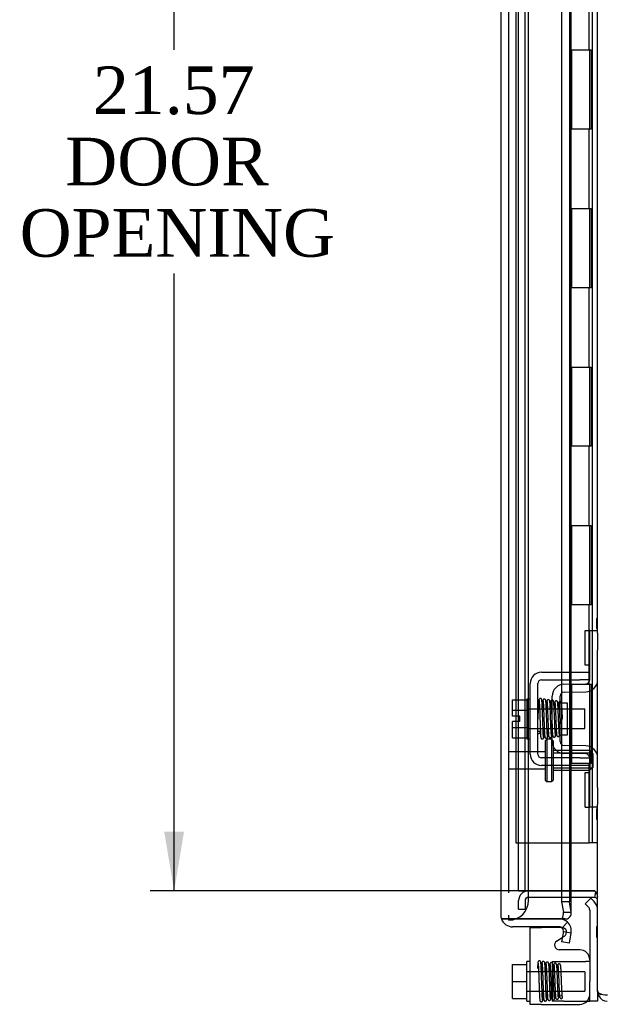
# Model space of a CAD drawing. Header units: inches. Extents: x 1 to 150, y -1 to 99.
# Tile 19 of 29: x 72.17 to 79.59, y 31.6 to 44.02. Entities that reach past the tile are written whole.
import ezdxf
from ezdxf.enums import TextEntityAlignment as Align
from ezdxf.lldxf.tags import DXFTag

# ---------------------------------------------------------------- set-up
doc = ezdxf.new("R2010")
doc.units = ezdxf.units.IN
doc.header["$MEASUREMENT"] = 0
for name, color, linetype in [('COM42667', 7, 'Continuous'), ('COM42781', 7, 'Continuous'), ('COM48541', 7, 'Continuous'), ('COM48553', 7, 'Continuous'), ('COM55713B', 7, 'Continuous'), ('COM55713C', 7, 'Continuous'), ('COM70220', 7, 'Continuous'), ('Default', 7, 'Continuous'), ('SCC19011', 7, 'Continuous'), ('SPR20265', 7, 'Continuous'), ('STD26082', 7, 'Continuous'), ('WAF25035', 7, 'Continuous')]:
    doc.layers.add(name, color=color, linetype=linetype)
doc.styles.add('SEACAD_Times_New_Roman', font='times.ttf')
tags = doc.linetypes.add('HIDDEN2', pattern=[0.1875, 0.125, -0.0625]).pattern_tags.tags
tags[6:7] = [DXFTag(74, 4), DXFTag(75, 0), DXFTag(340, '0'), DXFTag(46, 0.0), DXFTag(50, 0.0), DXFTag(44, 0.0), DXFTag(45, 0.0)]
tags[4:5] = [DXFTag(74, 4), DXFTag(75, 0), DXFTag(340, '0'), DXFTag(46, 0.0), DXFTag(50, 0.0), DXFTag(44, 0.0), DXFTag(45, 0.0)]
doc.dimstyles.new('HAMMOND_(STH_-_120x80)', dxfattribs={"dimtxt": 0.6, "dimasz": 0.75, "dimexe": 0.3, "dimexo": 0.3, "dimgap": 0.15, "dimtad": 0, "dimtih": 1, "dimtoh": 1, "dimzin": 0, "dimdsep": 46, "dimtxsty": 'SEACAD_Times_New_Roman', "dimblk1": '_SE_FILLED', "dimblk2": '_SE_FILLED', "dimsah": 1, "dimcen": 0.3, "dimadec": 0, "dimazin": 0, "dimtfac": 0.8, "dimtofl": 0, "dimtmove": 1, "dimatfit": 3, "dimfxl": 1, "dimtolj": 1, "dimtzin": 0, "dimarcsym": 0})

# ---------------------------------------------------------------- blocks, each defined once
blk = doc.blocks.new('SE3')
at = {"layer": 'COM42667', "color": 7, "linetype": 'Continuous'}
for p, q in [((78.759, 35.789), (79.241, 35.789)), ((79.241, 35.789), (79.366, 35.789)), ((78.616, 34.755), (78.616, 35.646)), ((78.711, 34.755), (78.711, 35.646)), ((78.759, 35.694), (79.241, 35.694)), ((79.366, 35.694), (79.241, 35.694)), ((79.241, 34.707), (78.759, 34.707)), ((79.241, 34.707), (79.366, 34.707)), ((79.241, 34.612), (78.759, 34.612)), ((79.366, 34.612), (79.241, 34.612)), ((78.616, 31.599), (78.616, 32.569)), ((78.616, 32.569), (78.759, 32.569)), ((79.009, 32.569), (78.759, 32.569)), ((78.949, 32.396), (79.02, 32.442)), ((79.241, 32.286), (78.982, 32.286)), ((78.759, 31.599), (78.616, 31.599)), ((78.759, 31.599), (79.241, 31.599))]:
    blk.add_line(p, q, dxfattribs=at)
at = {"layer": 'COM42667', "color": 7, "linetype": 'HIDDEN2'}
for p, q in [((79.014, 32.569), (79.009, 32.569)), ((79.02, 32.442), (79.047, 32.459))]:
    blk.add_line(p, q, dxfattribs=at)
at = {"layer": 'COM42667', "color": 7, "linetype": 'Continuous'}
for centre, radius, start, end in [((78.759, 35.646), 0.143, 90, 180), ((78.759, 35.646), 0.048, 90, 180), ((78.759, 34.755), 0.143, 180, 270), ((78.759, 34.755), 0.048, 180, 270), ((78.982, 32.346), 0.06, 122.8455, 270), ((79.241, 32.161), 0.125, 0, 90), ((79.241, 31.724), 0.125, 270, 0)]:
    blk.add_arc(centre, radius, start, end, dxfattribs=at)
at = {"layer": 'COM42667', "color": 7, "linetype": 'HIDDEN2'}
blk.add_arc((79.014, 32.509), 0.06, 302.8455, 90, dxfattribs=at)
at = {"layer": 'COM42781', "color": 7, "linetype": 'Continuous'}
for p, q in [((79.308, 35.879), (79.308, 36.316)), ((79.308, 36.316), (79.351, 36.316)), ((79.366, 36.316), (79.351, 36.316)), ((79.366, 36.316), (79.466, 36.316)), ((79.366, 36.066), (79.366, 36.316)), ((79.466, 36.281), (79.466, 36.066)), ((79.366, 35.693), (79.366, 36.066)), ((79.466, 35.693), (79.466, 36.066)), ((79.351, 35.879), (79.308, 35.879)), ((79.351, 35.879), (79.366, 35.879)), ((79.041, 35.638), (79.317, 35.643)), ((79.043, 35.538), (79.319, 35.543)), ((78.894, 34.913), (78.894, 35.488)), ((78.994, 34.913), (78.994, 35.488)), ((79.084, 35.4), (79.012, 35.4)), ((79.084, 35), (79.084, 35.4)), ((78.994, 35), (79.084, 35)), ((79.319, 34.858), (79.043, 34.863)), ((79.317, 34.758), (79.041, 34.763)), ((79.366, 34.335), (79.366, 34.708)), ((79.466, 34.335), (79.466, 34.708)), ((79.308, 34.085), (79.308, 34.522)), ((79.308, 34.522), (79.351, 34.522)), ((79.366, 34.522), (79.351, 34.522)), ((79.366, 34.085), (79.366, 34.335)), ((79.466, 34.335), (79.466, 34.12)), ((79.308, 34.085), (79.351, 34.085)), ((79.351, 34.085), (79.366, 34.085)), ((79.466, 34.085), (79.366, 34.085)), ((79.379, 32.938), (79.308, 32.868)), ((79.379, 32.938), (79.422, 32.895)), ((79.308, 32.868), (79.351, 32.824)), ((79.366, 32.789), (79.366, 31.888)), ((79.366, 31.638), (79.366, 31.888)), ((79.466, 31.76), (79.466, 31.638)), ((79.332, 31.638), (79.366, 31.638)), ((79.466, 31.638), (79.366, 31.638))]:
    blk.add_line(p, q, dxfattribs=at)
at = {"layer": 'COM42781', "color": 7, "linetype": 'HIDDEN2'}
for p, q in [((79.012, 35.4), (78.994, 35.4)), ((78.894, 32.138), (79.041, 32.138)), ((78.894, 32.138), (78.894, 31.638)), ((79.041, 32.138), (79.317, 32.138)), ((79.352, 32.138), (79.317, 32.138)), ((79.041, 31.638), (78.894, 31.638)), ((79.041, 31.638), (79.317, 31.638)), ((79.317, 31.638), (79.332, 31.638))]:
    blk.add_line(p, q, dxfattribs=at)
at = {"layer": 'COM42781', "color": 7, "linetype": 'Continuous'}
for centre, radius, start, end in [((79.316, 35.693), 0.05, 271, 0), ((79.316, 35.693), 0.15, 271, 0), ((79.044, 35.488), 0.15, 91, 180), ((79.044, 35.488), 0.05, 91, 180), ((79.044, 34.913), 0.15, 180, 269), ((79.044, 34.913), 0.05, 180, 269), ((79.316, 34.708), 0.15, 0, 89), ((79.316, 34.708), 0.05, 0, 89), ((79.316, 32.789), 0.05, 0, 45), ((79.316, 32.789), 0.15, 0, 45)]:
    blk.add_arc(centre, radius, start, end, dxfattribs=at)
at = {"layer": 'COM42781', "color": 7, "linetype": 'HIDDEN2'}
blk.add_open_spline([(79.366, 32.147), (79.366, 32.146), (79.366, 32.145), (79.366, 32.144), (79.365, 32.143), (79.364, 32.141), (79.362, 32.14), (79.36, 32.14), (79.358, 32.139), (79.355, 32.139), (79.353, 32.139), (79.352, 32.138)], degree=3, knots=[0, 0, 0, 0, 0.103129, 0.2053, 0.306604, 0.407138, 0.507003, 0.631034, 0.754397, 0.877311, 1, 1, 1, 1], dxfattribs=at)
at = {"layer": 'COM48541', "color": 7, "linetype": 'HIDDEN2'}
for p, q in [((78.469, 33.03), (78.469, 54.247)), ((78.55, 33.03), (78.55, 54.247)), ((78.469, 33.03), (78.55, 33.03)), ((78.55, 33.03), (78.591, 33.03)), ((78.591, 33.03), (79.134, 33.03)), ((79.134, 33.029), (78.591, 33.029)), ((79.134, 32.948), (78.591, 32.948)), ((78.469, 32.799), (78.469, 32.907)), ((78.469, 32.799), (78.55, 32.799)), ((78.55, 32.907), (78.55, 32.799))]:
    blk.add_line(p, q, dxfattribs=at)
at = {"layer": 'COM48541', "color": 7, "linetype": 'Continuous'}
for p, q in [((79.466, 36.281), (79.466, 50.996)), ((79.451, 36.468), (79.466, 36.468)), ((79.451, 36.468), (79.451, 36.405)), ((79.451, 36.405), (79.466, 36.405)), ((79.451, 36.405), (79.451, 36.4)), ((79.451, 36.4), (79.466, 36.4)), ((79.451, 36.4), (79.451, 36.338)), ((79.451, 36.338), (79.466, 36.338)), ((79.466, 34.708), (79.466, 35.693)), ((79.451, 34.064), (79.466, 34.064)), ((79.451, 34.064), (79.451, 34.001)), ((79.466, 31.776), (79.466, 34.12)), ((79.451, 34.001), (79.466, 34.001)), ((79.451, 34.001), (79.451, 33.996)), ((79.451, 33.996), (79.466, 33.996)), ((79.451, 33.996), (79.451, 33.934)), ((79.451, 33.934), (79.466, 33.934)), ((79.134, 33.03), (79.425, 33.03)), ((79.425, 33.029), (79.134, 33.029)), ((79.425, 32.948), (79.134, 32.948)), ((79.425, 33.03), (79.431, 33.03)), ((79.431, 33.03), (79.432, 33.028)), ((79.431, 32.948), (79.442, 33.019)), ((79.432, 32.948), (79.431, 32.948)), ((79.432, 32.948), (79.444, 33.016)), ((79.464, 32.921), (79.466, 32.922)), ((79.451, 32.579), (79.466, 32.579)), ((79.451, 32.579), (79.451, 32.516)), ((79.451, 32.516), (79.466, 32.516)), ((79.451, 32.516), (79.451, 32.511)), ((79.451, 32.511), (79.466, 32.511)), ((79.451, 32.511), (79.451, 32.448)), ((79.451, 32.448), (79.466, 32.448)), ((79.477, 31.743), (79.466, 31.776)), ((79.466, 31.76), (79.466, 31.776)), ((79.466, 31.76), (79.477, 31.709)), ((79.517, 31.728), (79.477, 31.709))]:
    blk.add_line(p, q, dxfattribs=at)
at = {"layer": 'COM48541', "color": 7, "linetype": 'HIDDEN2'}
for radius in [0.122, 0.041]:
    blk.add_arc((78.591, 32.907), radius, 90, 180, dxfattribs=at)
at = {"layer": 'COM48541', "color": 7, "linetype": 'Continuous'}
for centre, radius, start, end in [((79.425, 32.907), 0.122, 86.9864, 90), ((79.425, 32.907), 0.041, 81.4775, 90), ((79.425, 32.907), 0.041, 19.6801, 80.0851), ((79.576, 31.931), 0.212, 242.3784, 273.3921), ((79.588, 31.76), 0.122, 204.8658, 270)]:
    blk.add_arc(centre, radius, start, end, dxfattribs=at)
blk.add_open_spline([(79.432, 33.028), (79.433, 33.027), (79.434, 33.027), (79.436, 33.025), (79.437, 33.024), (79.439, 33.022), (79.441, 33.02), (79.444, 33.016), (79.447, 33.011), (79.451, 33.003), (79.453, 32.996), (79.456, 32.987), (79.458, 32.98), (79.46, 32.97), (79.462, 32.962), (79.463, 32.955), (79.463, 32.951), (79.464, 32.949)], degree=3, knots=[0, 0, 0, 0, 0.023512, 0.047857, 0.073042, 0.099105, 0.126017, 0.153701, 0.270673, 0.332251, 0.459681, 0.525063, 0.658209, 0.72573, 0.862163, 0.930937, 1, 1, 1, 1], dxfattribs=at)
at = {"layer": 'COM48553', "color": 7, "linetype": 'Continuous'}
for p, q in [((78.244, 47.935), (78.244, 32.726)), ((79.109, 47.576), (79.109, 35.789)), ((79.134, 35.789), (79.134, 47.576)), ((79.011, 47.076), (79.011, 35.789)), ((79.011, 35.694), (79.011, 35.634)), ((79.109, 35.694), (79.109, 35.639)), ((79.134, 35.64), (79.134, 35.694)), ((79.011, 35.525), (79.011, 35.404)), ((79.109, 35.539), (79.109, 35.322)), ((79.134, 35.322), (79.134, 35.54)), ((79.011, 35.404), (79.011, 35.4)), ((79.109, 35.078), (79.109, 34.862)), ((79.134, 34.861), (79.134, 35.078)), ((79.011, 35), (79.011, 34.876)), ((79.011, 34.767), (79.011, 34.707)), ((79.109, 34.762), (79.109, 34.707)), ((79.134, 34.707), (79.134, 34.761)), ((79.011, 34.612), (79.011, 32.894)), ((79.109, 34.612), (79.109, 32.894)), ((79.134, 32.747), (79.134, 34.612)), ((79.011, 32.894), (79.034, 32.762)), ((79.109, 32.894), (79.011, 32.894)), ((79.132, 32.762), (79.109, 32.894)), ((78.394, 32.676), (78.253, 32.676)), ((78.253, 32.676), (78.394, 32.676)), ((78.394, 32.676), (78.984, 32.676)), ((78.984, 32.676), (78.394, 32.676)), ((79.051, 32.676), (78.43, 32.676)), ((78.984, 32.676), (79.018, 32.676)), ((79.018, 32.676), (79.086, 32.676)), ((79.034, 32.762), (79.132, 32.762)), ((79.051, 32.676), (79.051, 32.676)), ((78.984, 32.576), (78.394, 32.576)), ((79.018, 32.563), (79.086, 32.636)), ((79.034, 32.517), (79.011, 32.387)), ((79.034, 32.517), (79.132, 32.5)), ((79.109, 32.37), (79.132, 32.5)), ((79.109, 32.37), (79.011, 32.387))]:
    blk.add_line(p, q, dxfattribs=at)
at = {"layer": 'COM48553', "color": 7, "linetype": 'HIDDEN2'}
for p, q in [((79.011, 35.789), (79.011, 35.694)), ((79.109, 35.789), (79.109, 35.694)), ((79.134, 35.694), (79.134, 35.789)), ((79.011, 35.634), (79.011, 35.525)), ((79.109, 35.639), (79.109, 35.539)), ((79.134, 35.54), (79.134, 35.64)), ((79.011, 35.404), (79.011, 35.404)), ((79.011, 35.4), (79.011, 35)), ((79.109, 35.322), (79.109, 35.078)), ((79.134, 35.078), (79.134, 35.322)), ((79.011, 34.876), (79.011, 34.767)), ((79.109, 34.862), (79.109, 34.762)), ((79.134, 34.761), (79.134, 34.861)), ((79.011, 34.707), (79.011, 34.612)), ((79.109, 34.707), (79.109, 34.612)), ((79.134, 34.612), (79.134, 34.707)), ((78.391, 32.676), (78.394, 32.676)), ((78.43, 32.676), (78.394, 32.676))]:
    blk.add_line(p, q, dxfattribs=at)
at = {"layer": 'COM48553', "color": 7, "linetype": 'Continuous'}
for centre, radius, start, end in [((78.394, 32.726), 0.15, 180, 199.4712), ((78.394, 32.726), 0.15, 199.4712, 270), ((78.984, 32.526), 0.15, 47.3545, 90), ((78.866, 32.748), 0.168, 334.8265, 4.8154), ((78.984, 32.526), 0.05, 47.3545, 90), ((78.984, 32.526), 0.05, 350.0001, 47.3544), ((78.984, 32.526), 0.15, 350, 47.3545)]:
    blk.add_arc(centre, radius, start, end, dxfattribs=at)
blk.add_ellipse((78.394, 32.726), major_axis=(0.15, 0), ratio=0.997773, start_param=3.141593, end_param=3.48143, dxfattribs=at)
blk.add_open_spline([(79.086, 32.676), (79.095, 32.683), (79.103, 32.69), (79.117, 32.705), (79.123, 32.712), (79.131, 32.726), (79.133, 32.733), (79.135, 32.747), (79.134, 32.755), (79.132, 32.762)], degree=3, knots=[0, 0, 0, 0, 0.25, 0.25, 0.5, 0.5, 0.75, 0.75, 1, 1, 1, 1], dxfattribs=at)
at = {"layer": 'COM55713B', "color": 7, "linetype": 'HIDDEN2'}
for p, q in [((79.402, 33.638), (79.402, 53.638)), ((79.359, 43.638), (79.359, 44.638)), ((79.115, 43.638), (79.359, 43.638)), ((79.364, 43.638), (79.386, 43.638)), ((79.386, 43.638), (79.386, 42.638)), ((79.359, 42.638), (79.115, 42.638)), ((79.359, 41.638), (79.359, 42.638)), ((79.386, 42.638), (79.364, 42.638)), ((79.115, 41.638), (79.359, 41.638)), ((79.364, 41.638), (79.386, 41.638)), ((79.386, 41.638), (79.386, 40.638)), ((79.359, 40.638), (79.115, 40.638)), ((79.359, 39.638), (79.359, 40.638)), ((79.386, 40.638), (79.364, 40.638)), ((79.115, 39.638), (79.359, 39.638)), ((79.364, 39.638), (79.386, 39.638)), ((79.386, 39.638), (79.386, 38.638)), ((79.359, 38.638), (79.115, 38.638)), ((79.359, 37.638), (79.359, 38.638)), ((79.386, 38.638), (79.364, 38.638)), ((79.115, 37.638), (79.359, 37.638)), ((79.364, 37.638), (79.386, 37.638)), ((79.386, 37.638), (79.386, 36.638)), ((79.359, 36.638), (79.115, 36.638)), ((79.359, 35.638), (79.359, 36.638)), ((79.386, 36.638), (79.364, 36.638)), ((79.115, 35.638), (79.359, 35.638)), ((79.364, 35.638), (79.386, 35.638)), ((79.386, 35.638), (79.386, 34.638)), ((79.359, 34.638), (79.115, 34.638)), ((79.359, 33.638), (79.359, 34.638)), ((79.386, 34.638), (79.364, 34.638)), ((79.115, 33.638), (79.359, 33.638)), ((79.394, 33.638), (79.359, 33.638)), ((79.402, 33.638), (79.394, 33.638)), ((79.466, 33.638), (79.402, 33.638))]:
    blk.add_line(p, q, dxfattribs=at)
at = {"layer": 'COM55713C', "color": 7, "linetype": 'HIDDEN2'}
for p, q in [((78.435, 53.638), (78.435, 33.638)), ((79.115, 53.638), (79.115, 33.638)), ((79.135, 43.638), (79.135, 42.638)), ((79.135, 43.638), (79.364, 43.638)), ((79.366, 42.638), (79.366, 43.638)), ((79.364, 42.638), (79.135, 42.638)), ((79.135, 41.638), (79.135, 40.638)), ((79.135, 41.638), (79.364, 41.638)), ((79.366, 40.638), (79.366, 41.638)), ((79.364, 40.638), (79.135, 40.638)), ((79.135, 39.638), (79.135, 38.638)), ((79.135, 39.638), (79.364, 39.638)), ((79.366, 38.638), (79.366, 39.638)), ((79.364, 38.638), (79.135, 38.638)), ((79.135, 37.638), (79.135, 36.638)), ((79.135, 37.638), (79.364, 37.638)), ((79.366, 36.638), (79.366, 37.638)), ((79.364, 36.638), (79.135, 36.638)), ((79.135, 35.638), (79.135, 34.638)), ((79.135, 35.638), (79.364, 35.638)), ((79.366, 34.708), (79.366, 35.638)), ((79.364, 34.638), (79.135, 34.638)), ((78.435, 33.638), (79.022, 33.638)), ((79.022, 33.638), (79.115, 33.638))]:
    blk.add_line(p, q, dxfattribs=at)
at = {"layer": 'COM70220', "color": 7, "linetype": 'HIDDEN2'}
for p, q in [((78.344, 33.161), (78.344, 54.116)), ((78.594, 33.161), (78.594, 54.116)), ((78.344, 33.005), (78.344, 33.161)), ((78.594, 32.911), (78.594, 33.161)), ((78.344, 32.661), (78.344, 32.726))]:
    blk.add_line(p, q, dxfattribs=at)
blk.add_arc((78.344, 32.911), 0.25, 270, 0, dxfattribs=at)
at = {"layer": 'SCC19011', "color": 7, "linetype": 'Continuous'}
for p, q in [((78.39, 35.441), (78.571, 35.441)), ((78.39, 35.309), (78.39, 35.441)), ((78.39, 35.309), (78.571, 35.309)), ((78.39, 35.234), (78.39, 35.309)), ((78.734, 35.322), (78.711, 35.322)), ((78.784, 35.322), (78.769, 35.322)), ((78.833, 35.322), (78.819, 35.322)), ((78.883, 35.322), (78.868, 35.322)), ((79.303, 35.322), (79.084, 35.322)), ((79.303, 35.078), (79.303, 35.322)), ((78.485, 35.234), (78.39, 35.234)), ((78.39, 35.092), (78.39, 35.166)), ((78.485, 35.166), (78.39, 35.166)), ((78.485, 35.166), (78.485, 35.234)), ((78.39, 35.092), (78.571, 35.092)), ((78.39, 34.959), (78.39, 35.092)), ((78.711, 35.078), (78.742, 35.078)), ((78.777, 35.078), (78.792, 35.078)), ((78.828, 35.078), (78.843, 35.078)), ((78.878, 35.078), (78.893, 35.078)), ((79.084, 35.078), (79.303, 35.078)), ((78.39, 34.959), (78.571, 34.959)), ((78.39, 32.103), (78.571, 32.103)), ((78.39, 31.888), (78.39, 32.103)), ((78.39, 31.888), (78.571, 31.888)), ((78.39, 31.673), (78.39, 31.888)), ((78.39, 31.673), (78.571, 31.673))]:
    blk.add_line(p, q, dxfattribs=at)
at = {"layer": 'SCC19011', "color": 7, "linetype": 'HIDDEN2'}
for p, q in [((78.711, 35.322), (78.571, 35.322)), ((78.769, 35.322), (78.734, 35.322)), ((78.819, 35.322), (78.784, 35.322)), ((78.868, 35.322), (78.833, 35.322)), ((79.084, 35.322), (78.883, 35.322)), ((78.571, 35.078), (78.711, 35.078)), ((78.742, 35.078), (78.777, 35.078)), ((78.792, 35.078), (78.828, 35.078)), ((78.843, 35.078), (78.878, 35.078)), ((78.893, 35.078), (79.084, 35.078)), ((79.303, 32.01), (78.571, 32.01)), ((79.303, 32.01), (79.303, 31.766)), ((78.571, 31.766), (79.303, 31.766))]:
    blk.add_line(p, q, dxfattribs=at)
at = {"layer": 'SPR20265', "color": 7, "linetype": 'HIDDEN2'}
blk.add_line((78.988, 35.2), (78.994, 35.2), dxfattribs=at)
at = {"layer": 'SPR20265', "color": 7, "linetype": 'Continuous'}
blk.add_line((78.994, 35.2), (79.023, 35.2), dxfattribs=at)
for centre, radius, start, end in [((83.692, 35.022), 4.985, 175.1825, 176.5376), ((78.843, 35.425), 0.0181, 0.2962, 180.6354), ((83.661, 35.023), 4.919, 179.5796, 179.9446)]:
    blk.add_arc(centre, radius, start, end, dxfattribs=at)
at = {"layer": 'SPR20265', "color": 7, "linetype": 'HIDDEN2'}
for centre, radius, start, end in [((83.692, 35.022), 4.985, 176.5376, 179.9224), ((79.006, 31.688), 0.0175, 0, 97.8249), ((79.006, 31.688), 0.0175, 270, 0)]:
    blk.add_arc(centre, radius, start, end, dxfattribs=at)
for centre, start_param, end_param in [((78.724, 35.028), 5.616239, 6.283185), ((78.724, 35.028), 0, 0.666946), ((78.724, 32.061), 6.252319, 6.283185), ((78.724, 32.061), 0, 1.304377)]:
    blk.add_ellipse(centre, major_axis=(-0.0175, 0), ratio=0.707107, start_param=start_param, end_param=end_param, dxfattribs=at)
at = {"layer": 'SPR20265', "color": 7, "linetype": 'Continuous'}
blk.add_ellipse((78.724, 35.028), major_axis=(-0.0175, 0), ratio=0.707107, start_param=0.666946, end_param=5.616239, dxfattribs=at)
for points, knots in [([(78.76, 35.441), (78.76, 35.442), (78.76, 35.444), (78.76, 35.446), (78.758, 35.449), (78.757, 35.452), (78.755, 35.454), (78.752, 35.456), (78.749, 35.458), (78.744, 35.459), (78.738, 35.458), (78.731, 35.454), (78.725, 35.446), (78.724, 35.44), (78.724, 35.436)], [0, 0, 0, 0, 0.03948, 0.078027, 0.11705, 0.157795, 0.20119, 0.247813, 0.297965, 0.351797, 0.472995, 0.624898, 0.803476, 1, 1, 1, 1]), ([(78.726, 35.437), (78.726, 35.438), (78.727, 35.436), (78.729, 35.417), (78.731, 35.383), (78.733, 35.342), (78.735, 35.3), (78.736, 35.262), (78.737, 35.229), (78.738, 35.202), (78.739, 35.176), (78.74, 35.146), (78.741, 35.111), (78.743, 35.071), (78.744, 35.031), (78.746, 34.994), (78.748, 34.967), (78.75, 34.963), (78.751, 34.962)], [0.0402294, 0.0402294, 0.0402294, 0.0402294, 0.0962651, 0.1836152, 0.2619538, 0.3312786, 0.3915016, 0.442594, 0.4845239, 0.5172899, 0.5463931, 0.5841023, 0.6308517, 0.6866387, 0.7514677, 0.8253147, 0.9081399, 0.9951321, 0.9951321, 0.9951321, 0.9951321]), ([(78.785, 34.966), (78.785, 34.967), (78.783, 34.97), (78.781, 34.996), (78.779, 35.032), (78.778, 35.072), (78.776, 35.111), (78.775, 35.146), (78.774, 35.176), (78.773, 35.202), (78.772, 35.229), (78.771, 35.262), (78.77, 35.301), (78.768, 35.343), (78.766, 35.385), (78.764, 35.421), (78.762, 35.442), (78.761, 35.444), (78.76, 35.443)], [0.007956, 0.007956, 0.007956, 0.007956, 0.0902869, 0.171964, 0.2449933, 0.3092617, 0.364675, 0.4111808, 0.4487353, 0.4777397, 0.5104186, 0.5522907, 0.6034131, 0.6638342, 0.7336337, 0.8128446, 0.9016052, 0.9648764, 0.9648764, 0.9648764, 0.9648764]), ([(78.775, 35.436), (78.774, 35.434), (78.773, 35.421), (78.77, 35.388), (78.769, 35.358), (78.768, 35.342), (78.768, 35.34)], [0.0980811, 0.0980811, 0.0980811, 0.0980811, 0.1865995, 0.265558, 0.3350739, 0.3442741, 0.3442741, 0.3442741, 0.3442741]), ([(78.813, 35.425), (78.812, 35.431), (78.811, 35.438), (78.804, 35.447), (78.799, 35.45), (78.794, 35.45), (78.79, 35.45), (78.787, 35.449), (78.783, 35.447), (78.78, 35.444), (78.778, 35.441), (78.776, 35.437), (78.776, 35.434), (78.776, 35.433)], [0, 0, 0, 0, 0.337377, 0.476585, 0.593946, 0.643993, 0.690857, 0.738213, 0.787078, 0.837877, 0.890521, 0.944659, 1, 1, 1, 1]), ([(78.777, 35.428), (78.778, 35.421), (78.78, 35.407), (78.782, 35.358), (78.785, 35.293), (78.788, 35.215), (78.79, 35.147), (78.792, 35.096), (78.793, 35.061), (78.795, 35.03), (78.796, 35.004), (78.798, 34.984), (78.799, 34.977), (78.799, 34.974)], [0, 0, 0, 0, 0.114294, 0.231558, 0.351881, 0.475184, 0.601502, 0.666038, 0.73132, 0.797347, 0.864154, 0.931706, 1, 1, 1, 1]), ([(78.834, 34.976), (78.833, 34.983), (78.832, 34.995), (78.829, 35.042), (78.826, 35.106), (78.824, 35.183), (78.821, 35.251), (78.819, 35.303), (78.818, 35.339), (78.817, 35.371), (78.815, 35.398), (78.814, 35.419), (78.813, 35.426), (78.812, 35.43)], [0, 0, 0, 0, 0.112746, 0.228925, 0.348457, 0.471495, 0.597916, 0.662714, 0.728399, 0.794948, 0.862394, 0.930748, 1, 1, 1, 1]), ([(78.826, 35.428), (78.825, 35.425), (78.823, 35.421), (78.821, 35.392), (78.819, 35.362), (78.818, 35.342), (78.818, 35.336)], [0, 0, 0, 0, 0.0919668, 0.1748964, 0.2488402, 0.2783531, 0.2783531, 0.2783531, 0.2783531]), ([(78.826, 35.424), (78.826, 35.422), (78.828, 35.419), (78.83, 35.392), (78.832, 35.358), (78.834, 35.32), (78.835, 35.283), (78.836, 35.249), (78.837, 35.222), (78.838, 35.197), (78.839, 35.172), (78.84, 35.141), (78.842, 35.106), (78.843, 35.067), (78.845, 35.028), (78.847, 34.996), (78.849, 34.977), (78.851, 34.976), (78.851, 34.976)], [0.0030122, 0.0030122, 0.0030122, 0.0030122, 0.091022, 0.173244, 0.246649, 0.3111806, 0.366841, 0.4136386, 0.4515377, 0.480786, 0.5130298, 0.5545547, 0.6053918, 0.6655607, 0.7350558, 0.813926, 0.9022499, 0.9590084, 0.9590084, 0.9590084, 0.9590084]), ([(78.885, 34.984), (78.885, 34.983), (78.884, 34.984), (78.882, 35), (78.88, 35.031), (78.878, 35.068), (78.876, 35.106), (78.875, 35.142), (78.874, 35.172), (78.873, 35.197), (78.872, 35.222), (78.871, 35.249), (78.87, 35.283), (78.869, 35.321), (78.867, 35.359), (78.865, 35.394), (78.863, 35.422), (78.861, 35.426), (78.86, 35.428)], [0.0480093, 0.0480093, 0.0480093, 0.0480093, 0.0949166, 0.1813907, 0.2591689, 0.3281055, 0.3880809, 0.4389475, 0.4806068, 0.513005, 0.5424172, 0.5805587, 0.6277127, 0.6838883, 0.749147, 0.8235602, 0.9071555, 1, 1, 1, 1]), ([(78.894, 35.435), (78.893, 35.435), (78.889, 35.435), (78.884, 35.433), (78.878, 35.428), (78.875, 35.421), (78.873, 35.41), (78.871, 35.385), (78.869, 35.355), (78.868, 35.334), (78.868, 35.331)], [0.5071939, 0.5071939, 0.5071939, 0.5071939, 0.5113751, 0.5179414, 0.5252825, 0.5427797, 0.5635197, 0.6073984, 0.6548465, 0.6651182, 0.6651182, 0.6651182, 0.6651182]), ([(78.879, 35.404), (78.879, 35.404), (78.879, 35.403), (78.88, 35.392), (78.881, 35.368), (78.883, 35.328), (78.885, 35.287), (78.886, 35.247), (78.888, 35.199), (78.89, 35.145), (78.892, 35.094), (78.893, 35.065), (78.894, 35.053)], [0.5353084, 0.5353084, 0.5353084, 0.5353084, 0.5442341, 0.5647196, 0.6085363, 0.6562102, 0.6837797, 0.7157656, 0.752175, 0.7929786, 0.8381646, 0.874853, 0.874853, 0.874853, 0.874853]), ([(79.011, 35.402), (79.011, 35.404), (79.01, 35.406), (79.009, 35.41), (79.006, 35.414), (79.003, 35.417), (79, 35.419), (78.997, 35.419), (78.995, 35.42), (78.994, 35.42)], [0, 0, 0, 0, 0.0589773, 0.1211115, 0.1849679, 0.2490189, 0.31194, 0.3728411, 0.4103944, 0.4103944, 0.4103944, 0.4103944]), ([(79.023, 35.2), (79.022, 35.216), (79.021, 35.241), (79.02, 35.282), (79.018, 35.319), (79.016, 35.351), (79.015, 35.376), (79.013, 35.394), (79.012, 35.404), (79.011, 35.405), (79.01, 35.405)], [0, 0, 0, 0, 0.1236932, 0.2477957, 0.3722334, 0.4970307, 0.6222178, 0.7477992, 0.8737106, 0.9604174, 0.9604174, 0.9604174, 0.9604174]), ([(78.786, 34.962), (78.787, 34.965), (78.788, 34.97), (78.79, 35.002), (78.792, 35.034), (78.793, 35.056), (78.793, 35.063)], [0, 0, 0, 0, 0.0928449, 0.1764674, 0.250932, 0.2834425, 0.2834425, 0.2834425, 0.2834425]), ([(78.836, 34.97), (78.837, 34.973), (78.839, 34.986), (78.841, 35.019), (78.842, 35.049), (78.843, 35.066), (78.843, 35.068)], [0.09883, 0.09883, 0.09883, 0.09883, 0.1878535, 0.2672072, 0.3370622, 0.3488919, 0.3488919, 0.3488919, 0.3488919]), ([(78.887, 34.981), (78.887, 34.984), (78.888, 34.99), (78.89, 35.011), (78.892, 35.04), (78.893, 35.065), (78.893, 35.073)], [0, 0, 0, 0, 0.0305977, 0.0595273, 0.1122261, 0.133104, 0.133104, 0.133104, 0.133104]), ([(78.75, 34.964), (78.75, 34.962), (78.75, 34.96), (78.752, 34.956), (78.754, 34.952), (78.758, 34.948), (78.764, 34.946), (78.771, 34.946), (78.778, 34.949), (78.783, 34.953), (78.786, 34.959), (78.786, 34.963), (78.786, 34.965)], [0, 0, 0, 0, 0.065589, 0.134096, 0.204, 0.273642, 0.405923, 0.527776, 0.652215, 0.775569, 0.89228, 1, 1, 1, 1]), ([(78.799, 34.978), (78.799, 34.973), (78.8, 34.966), (78.807, 34.958), (78.813, 34.955), (78.817, 34.954), (78.821, 34.955), (78.824, 34.956), (78.828, 34.957), (78.831, 34.96), (78.833, 34.964), (78.835, 34.968), (78.835, 34.97), (78.835, 34.972)], [0, 0, 0, 0, 0.324319, 0.462115, 0.581304, 0.633213, 0.682431, 0.732423, 0.783847, 0.836789, 0.89085, 0.94542, 1, 1, 1, 1]), ([(78.851, 34.979), (78.851, 34.979), (78.851, 34.977), (78.852, 34.974), (78.853, 34.971), (78.854, 34.969), (78.856, 34.966), (78.859, 34.964), (78.862, 34.963), (78.867, 34.962), (78.873, 34.963), (78.88, 34.967), (78.886, 34.975), (78.887, 34.981), (78.887, 34.985)], [0, 0, 0, 0, 0.039675, 0.078069, 0.116606, 0.156607, 0.199119, 0.244855, 0.294249, 0.347558, 0.468612, 0.621309, 0.801496, 1, 1, 1, 1])]:
    blk.add_open_spline(points, degree=3, knots=knots, dxfattribs=at)
at = {"layer": 'SPR20265', "color": 7, "linetype": 'HIDDEN2'}
for points, knots in [([(78.935, 34.989), (78.935, 34.99), (78.934, 34.992), (78.932, 35.008), (78.93, 35.039), (78.927, 35.086), (78.926, 35.134), (78.924, 35.176), (78.923, 35.211), (78.922, 35.242), (78.92, 35.273), (78.919, 35.307), (78.917, 35.343), (78.915, 35.377), (78.913, 35.402), (78.912, 35.417), (78.909, 35.425), (78.907, 35.429), (78.903, 35.433), (78.899, 35.434), (78.896, 35.435), (78.894, 35.435), (78.894, 35.435)], [0, 0, 0, 0, 0.0301072, 0.0585847, 0.110442, 0.1557664, 0.1944272, 0.2263714, 0.2515462, 0.2721052, 0.2958346, 0.3234709, 0.3550735, 0.3907334, 0.4289188, 0.4598064, 0.4816514, 0.4944173, 0.4976956, 0.5012564, 0.505847, 0.5071939, 0.5071939, 0.5071939, 0.5071939]), ([(78.924, 35.409), (78.923, 35.405), (78.922, 35.391), (78.92, 35.36), (78.919, 35.336), (78.918, 35.326)], [0.0976012, 0.0976012, 0.0976012, 0.0976012, 0.1858457, 0.2646916, 0.3210527, 0.3210527, 0.3210527, 0.3210527]), ([(78.962, 35.406), (78.962, 35.409), (78.961, 35.415), (78.956, 35.423), (78.949, 35.427), (78.942, 35.428), (78.936, 35.426), (78.932, 35.424), (78.93, 35.421), (78.928, 35.419), (78.926, 35.416), (78.926, 35.413), (78.926, 35.411), (78.926, 35.41)], [0, 0, 0, 0, 0.180774, 0.350248, 0.499828, 0.623642, 0.733222, 0.784403, 0.832779, 0.878274, 0.921007, 0.961361, 1, 1, 1, 1]), ([(78.927, 35.407), (78.927, 35.405), (78.928, 35.4), (78.93, 35.382), (78.932, 35.349), (78.934, 35.301), (78.936, 35.254), (78.938, 35.213), (78.939, 35.179), (78.94, 35.15), (78.941, 35.123), (78.942, 35.093), (78.944, 35.063), (78.945, 35.035), (78.947, 35.012), (78.949, 34.997), (78.952, 34.989), (78.953, 34.984), (78.961, 34.978), (78.969, 34.977), (78.976, 34.979), (78.983, 34.986), (78.987, 34.995), (78.988, 35.007), (78.991, 35.033), (78.993, 35.068), (78.994, 35.106), (78.996, 35.144), (78.997, 35.176), (78.998, 35.196), (78.998, 35.2)], [0, 0, 0, 0, 0.0305726, 0.0594704, 0.1120538, 0.158027, 0.1973417, 0.2299964, 0.2559922, 0.2765518, 0.2989672, 0.3244704, 0.3530931, 0.3849016, 0.4194556, 0.4490953, 0.4711813, 0.4857486, 0.4943523, 0.5081695, 0.5178827, 0.5278745, 0.5475981, 0.568073, 0.6116806, 0.6590664, 0.685923, 0.7173632, 0.7533673, 0.7639254, 0.7639254, 0.7639254, 0.7639254]), ([(78.982, 35.006), (78.983, 35.006), (78.982, 35.013), (78.98, 35.035), (78.978, 35.07), (78.977, 35.109), (78.975, 35.146), (78.973, 35.192), (78.971, 35.244), (78.969, 35.298), (78.967, 35.35), (78.964, 35.393), (78.962, 35.404), (78.961, 35.41)], [0.5343822, 0.5343822, 0.5343822, 0.5343822, 0.5616634, 0.6053431, 0.6530174, 0.6810485, 0.7134133, 0.7501461, 0.7912417, 0.8367442, 0.886694, 0.9410812, 1, 1, 1, 1]), ([(78.975, 35.403), (78.974, 35.401), (78.973, 35.398), (78.972, 35.381), (78.97, 35.355), (78.969, 35.331), (78.968, 35.321)], [0, 0, 0, 0, 0.0302487, 0.0588498, 0.1109448, 0.13799, 0.13799, 0.13799, 0.13799]), ([(78.994, 35.42), (78.992, 35.42), (78.989, 35.419), (78.983, 35.417), (78.978, 35.412), (78.975, 35.406), (78.974, 35.402), (78.974, 35.4)], [0.4103944, 0.4103944, 0.4103944, 0.4103944, 0.4898099, 0.6145359, 0.7437677, 0.8727235, 1, 1, 1, 1]), ([(78.976, 35.399), (78.976, 35.399), (78.977, 35.399), (78.978, 35.39), (78.98, 35.373), (78.982, 35.349), (78.983, 35.318), (78.985, 35.282), (78.986, 35.241), (78.987, 35.216), (78.988, 35.2)], [0.0491745, 0.0491745, 0.0491745, 0.0491745, 0.1247815, 0.2496118, 0.3745487, 0.4995316, 0.6245497, 0.7496304, 0.874808, 1, 1, 1, 1]), ([(78.894, 35.053), (78.894, 35.049), (78.895, 35.028), (78.897, 34.997), (78.899, 34.989), (78.9, 34.985)], [0.874853, 0.874853, 0.874853, 0.874853, 0.8877535, 0.9416831, 1, 1, 1, 1]), ([(78.937, 34.992), (78.938, 34.997), (78.94, 35.012), (78.941, 35.043), (78.943, 35.067), (78.943, 35.078)], [0.0929444, 0.0929444, 0.0929444, 0.0929444, 0.1765913, 0.2510147, 0.3077551, 0.3077551, 0.3077551, 0.3077551]), ([(78.9, 34.989), (78.9, 34.985), (78.901, 34.98), (78.907, 34.973), (78.914, 34.969), (78.921, 34.969), (78.927, 34.972), (78.932, 34.976), (78.935, 34.982), (78.936, 34.985), (78.936, 34.987)], [0, 0, 0, 0, 0.160978, 0.319941, 0.465269, 0.591846, 0.711965, 0.822973, 0.919786, 1, 1, 1, 1]), ([(78.772, 31.651), (78.772, 31.654), (78.771, 31.658), (78.769, 31.679), (78.767, 31.707), (78.766, 31.739), (78.765, 31.773), (78.763, 31.815), (78.761, 31.862), (78.76, 31.911), (78.758, 31.956), (78.757, 32.002), (78.755, 32.051), (78.753, 32.089), (78.751, 32.112), (78.75, 32.127), (78.747, 32.137), (78.746, 32.142), (78.739, 32.147), (78.735, 32.149), (78.73, 32.149), (78.726, 32.148), (78.721, 32.146), (78.716, 32.14), (78.712, 32.127), (78.709, 32.102), (78.708, 32.078), (78.707, 32.061)], [0, 0, 0, 0, 0.058886, 0.113754, 0.164586, 0.211327, 0.253958, 0.292457, 0.356882, 0.40463, 0.446661, 0.498039, 0.559019, 0.629755, 0.667415, 0.700106, 0.748724, 0.77491, 0.780813, 0.787745, 0.796421, 0.802106, 0.810897, 0.838544, 0.879537, 0.933478, 1, 1, 1, 1]), ([(78.716, 32.12), (78.716, 32.12), (78.716, 32.119), (78.716, 32.113), (78.717, 32.099), (78.719, 32.076), (78.72, 32.04), (78.722, 31.993), (78.724, 31.949), (78.725, 31.905), (78.727, 31.856), (78.728, 31.809), (78.73, 31.767), (78.731, 31.734), (78.733, 31.703), (78.734, 31.676), (78.736, 31.655), (78.737, 31.651), (78.738, 31.648)], [0.2421134, 0.2421134, 0.2421134, 0.2421134, 0.246599, 0.29792, 0.3323508, 0.3699302, 0.4383988, 0.4977164, 0.5476732, 0.5889087, 0.6388593, 0.7049064, 0.7440343, 0.7871872, 0.8343711, 0.8855808, 0.9407888, 1, 1, 1, 1]), ([(78.762, 32.121), (78.761, 32.116), (78.759, 32.1), (78.757, 32.066), (78.756, 32.04), (78.756, 32.028)], [0.0973841, 0.0973841, 0.0973841, 0.0973841, 0.185449, 0.2641987, 0.3170971, 0.3170971, 0.3170971, 0.3170971]), ([(78.799, 32.12), (78.799, 32.123), (78.798, 32.129), (78.792, 32.137), (78.785, 32.141), (78.778, 32.141), (78.772, 32.139), (78.769, 32.136), (78.767, 32.134), (78.765, 32.131), (78.764, 32.129), (78.763, 32.126), (78.763, 32.124), (78.763, 32.124)], [0, 0, 0, 0, 0.188415, 0.363228, 0.51473, 0.638547, 0.747394, 0.797104, 0.843325, 0.886161, 0.926011, 0.96361, 1, 1, 1, 1]), ([(78.764, 32.121), (78.765, 32.118), (78.765, 32.114), (78.767, 32.093), (78.769, 32.057), (78.771, 32.004), (78.773, 31.951), (78.775, 31.905), (78.776, 31.868), (78.777, 31.835), (78.778, 31.804), (78.78, 31.77), (78.781, 31.736), (78.783, 31.703), (78.785, 31.677), (78.786, 31.661), (78.789, 31.651), (78.791, 31.647), (78.798, 31.64), (78.806, 31.639), (78.814, 31.642), (78.821, 31.648), (78.824, 31.658), (78.826, 31.671), (78.828, 31.699), (78.83, 31.732), (78.831, 31.752), (78.831, 31.755)], [0, 0, 0, 0, 0.0305348, 0.0594048, 0.1119742, 0.1579095, 0.1972354, 0.2299139, 0.2559492, 0.2765231, 0.2990735, 0.3249046, 0.3540383, 0.386523, 0.4219676, 0.4523217, 0.4746009, 0.4888106, 0.4964515, 0.5089918, 0.5180134, 0.5274388, 0.5466641, 0.5671859, 0.6108871, 0.6582987, 0.6646904, 0.6646904, 0.6646904, 0.6646904]), ([(78.82, 31.669), (78.82, 31.67), (78.82, 31.671), (78.819, 31.68), (78.818, 31.699), (78.817, 31.726), (78.815, 31.754), (78.814, 31.788), (78.813, 31.83), (78.811, 31.882), (78.809, 31.94), (78.807, 32.001), (78.804, 32.058), (78.802, 32.096), (78.8, 32.116), (78.799, 32.121), (78.799, 32.123)], [0.5322585, 0.5322585, 0.5322585, 0.5322585, 0.5408496, 0.5613465, 0.6051773, 0.6285626, 0.653039, 0.6810699, 0.7134441, 0.7501562, 0.791241, 0.8367339, 0.88662, 0.9409664, 0.969918, 1, 1, 1, 1]), ([(78.812, 32.116), (78.812, 32.114), (78.811, 32.11), (78.809, 32.091), (78.807, 32.061), (78.806, 32.034), (78.806, 32.024)], [0, 0, 0, 0, 0.0302223, 0.0588126, 0.1109299, 0.1362327, 0.1362327, 0.1362327, 0.1362327]), ([(78.848, 32.116), (78.848, 32.117), (78.848, 32.12), (78.846, 32.124), (78.844, 32.127), (78.841, 32.13), (78.837, 32.132), (78.832, 32.133), (78.827, 32.133), (78.82, 32.13), (78.815, 32.125), (78.812, 32.119), (78.812, 32.115), (78.812, 32.113)], [0, 0, 0, 0, 0.057064, 0.117028, 0.178564, 0.240253, 0.300887, 0.359706, 0.473677, 0.597633, 0.728878, 0.863282, 1, 1, 1, 1]), ([(78.813, 32.112), (78.814, 32.112), (78.815, 32.11), (78.817, 32.088), (78.819, 32.053), (78.821, 32.013), (78.823, 31.972), (78.824, 31.936), (78.825, 31.905), (78.826, 31.879), (78.827, 31.854), (78.828, 31.827), (78.829, 31.794), (78.83, 31.758), (78.832, 31.721), (78.834, 31.688), (78.836, 31.666), (78.838, 31.664), (78.838, 31.663)], [0.0263062, 0.0263062, 0.0263062, 0.0263062, 0.0964144, 0.1837941, 0.2621751, 0.3314697, 0.3916489, 0.4426991, 0.4846088, 0.5173425, 0.5463997, 0.5840634, 0.630763, 0.6865267, 0.7513324, 0.8251609, 0.9080575, 0.9827694, 0.9827694, 0.9827694, 0.9827694]), ([(78.873, 31.668), (78.872, 31.668), (78.871, 31.671), (78.869, 31.691), (78.867, 31.722), (78.865, 31.758), (78.864, 31.794), (78.863, 31.827), (78.862, 31.854), (78.861, 31.879), (78.86, 31.905), (78.859, 31.936), (78.858, 31.973), (78.856, 32.014), (78.854, 32.055), (78.852, 32.091), (78.85, 32.115), (78.848, 32.117), (78.848, 32.117)], [0.0214583, 0.0214583, 0.0214583, 0.0214583, 0.0900776, 0.171679, 0.2446441, 0.3089055, 0.3643544, 0.4108884, 0.4484727, 0.4774941, 0.5102117, 0.5521498, 0.6033253, 0.663792, 0.7336191, 0.8128873, 0.901623, 0.9779387, 0.9779387, 0.9779387, 0.9779387]), ([(78.922, 31.676), (78.921, 31.679), (78.92, 31.683), (78.919, 31.703), (78.917, 31.739), (78.914, 31.789), (78.912, 31.839), (78.911, 31.882), (78.909, 31.917), (78.908, 31.948), (78.907, 31.977), (78.906, 32.009), (78.904, 32.041), (78.903, 32.071), (78.901, 32.093), (78.899, 32.107), (78.896, 32.115), (78.894, 32.12), (78.885, 32.126), (78.874, 32.126), (78.86, 32.112), (78.861, 32.095), (78.858, 32.064), (78.856, 32.036), (78.856, 32.02)], [0, 0, 0, 0, 0.0302005, 0.058768, 0.1107996, 0.1562263, 0.1949813, 0.2270088, 0.2522348, 0.2726731, 0.2955911, 0.3216653, 0.3509584, 0.3835192, 0.4180975, 0.4464537, 0.4671348, 0.4801222, 0.4887138, 0.5038498, 0.5232492, 0.5633846, 0.6071165, 0.6508133, 0.6508133, 0.6508133, 0.6508133]), ([(78.866, 32.096), (78.866, 32.096), (78.867, 32.09), (78.868, 32.069), (78.87, 32.032), (78.872, 31.993), (78.873, 31.953), (78.875, 31.905), (78.877, 31.851), (78.879, 31.792), (78.882, 31.738), (78.884, 31.691), (78.886, 31.68), (78.887, 31.674)], [0.5427572, 0.5427572, 0.5427572, 0.5427572, 0.5658413, 0.6094756, 0.6570149, 0.6845408, 0.7164685, 0.7527939, 0.7935235, 0.8386167, 0.8880687, 0.9418801, 1, 1, 1, 1]), ([(78.911, 32.095), (78.91, 32.09), (78.909, 32.074), (78.907, 32.045), (78.906, 32.024), (78.906, 32.015)], [0.0919733, 0.0919733, 0.0919733, 0.0919733, 0.1749173, 0.2487968, 0.2939105, 0.2939105, 0.2939105, 0.2939105]), ([(78.949, 32.099), (78.949, 32.102), (78.948, 32.107), (78.942, 32.114), (78.935, 32.118), (78.928, 32.118), (78.921, 32.115), (78.916, 32.111), (78.913, 32.105), (78.913, 32.102), (78.913, 32.1)], [0, 0, 0, 0, 0.159811, 0.317961, 0.462729, 0.589122, 0.709493, 0.821101, 0.918775, 1, 1, 1, 1]), ([(78.913, 32.098), (78.914, 32.097), (78.915, 32.095), (78.917, 32.08), (78.919, 32.051), (78.921, 32.005), (78.923, 31.96), (78.924, 31.919), (78.926, 31.885), (78.927, 31.855), (78.928, 31.826), (78.929, 31.793), (78.931, 31.759), (78.933, 31.726), (78.935, 31.7), (78.937, 31.683), (78.939, 31.674), (78.941, 31.67), (78.944, 31.667), (78.949, 31.664), (78.955, 31.663), (78.962, 31.664), (78.969, 31.669), (78.973, 31.676), (78.975, 31.686), (78.977, 31.708), (78.979, 31.74), (78.98, 31.763), (78.981, 31.77)], [0, 0, 0, 0, 0.0304638, 0.0592731, 0.1117335, 0.1575789, 0.1968228, 0.2294195, 0.255371, 0.2759814, 0.2991209, 0.3261124, 0.3569874, 0.3917972, 0.4300511, 0.4625373, 0.4860465, 0.5005666, 0.5045867, 0.5077503, 0.5171833, 0.5235339, 0.5307231, 0.5475627, 0.5680295, 0.6118484, 0.6592355, 0.6793947, 0.6793947, 0.6793947, 0.6793947]), ([(78.97, 31.694), (78.97, 31.694), (78.97, 31.696), (78.969, 31.708), (78.968, 31.727), (78.966, 31.754), (78.965, 31.78), (78.964, 31.812), (78.962, 31.852), (78.96, 31.898), (78.958, 31.95), (78.956, 32.003), (78.954, 32.052), (78.951, 32.091), (78.949, 32.098), (78.948, 32.102)], [0.5266787, 0.5266787, 0.5266787, 0.5266787, 0.5398254, 0.5603636, 0.6042638, 0.627679, 0.6521986, 0.680292, 0.7127375, 0.7495335, 0.7907189, 0.836339, 0.8863878, 0.9409356, 1, 1, 1, 1]), ([(78.962, 32.091), (78.961, 32.088), (78.96, 32.083), (78.958, 32.062), (78.957, 32.036), (78.956, 32.015), (78.956, 32.011)], [0, 0, 0, 0, 0.030252, 0.058868, 0.1110278, 0.1239226, 0.1239226, 0.1239226, 0.1239226]), ([(78.997, 32.096), (78.997, 32.096), (78.997, 32.098), (78.996, 32.1), (78.994, 32.103), (78.992, 32.105), (78.989, 32.107), (78.986, 32.108), (78.982, 32.109), (78.976, 32.109), (78.968, 32.105), (78.962, 32.096), (78.962, 32.09), (78.961, 32.086)], [0.0527696, 0.0527696, 0.0527696, 0.0527696, 0.0749855, 0.1133428, 0.1538939, 0.1974716, 0.2445684, 0.2954135, 0.3500897, 0.473116, 0.6263376, 0.8051148, 1, 1, 1, 1]), ([(78.964, 32.088), (78.964, 32.088), (78.964, 32.088), (78.965, 32.084), (78.968, 32.063), (78.97, 32.024), (78.972, 31.98), (78.974, 31.939), (78.975, 31.904), (78.976, 31.874), (78.978, 31.836), (78.979, 31.795), (78.981, 31.756), (78.984, 31.719), (78.987, 31.691), (78.998, 31.673), (79.004, 31.672), (79.008, 31.671)], [0.0512867, 0.0512867, 0.0512867, 0.0512867, 0.0584295, 0.1138375, 0.2151679, 0.3043854, 0.381252, 0.4456911, 0.4975918, 0.5372885, 0.5766415, 0.6703859, 0.7252145, 0.784444, 0.8967299, 0.9497581, 1, 1, 1, 1]), ([(79.015, 31.71), (79.016, 31.711), (79.018, 31.714), (79.018, 31.723), (79.017, 31.74), (79.016, 31.761), (79.015, 31.785), (79.014, 31.808), (79.013, 31.836), (79.011, 31.873), (79.009, 31.918), (79.007, 31.968), (79.005, 32.02), (79.003, 32.057), (79.001, 32.08), (78.999, 32.092), (78.998, 32.096), (78.997, 32.096), (78.997, 32.096)], [0.0893139, 0.0893139, 0.0893139, 0.0893139, 0.1260031, 0.168106, 0.2019864, 0.2683242, 0.3008062, 0.3363059, 0.3819497, 0.4379972, 0.5045348, 0.5816916, 0.6695292, 0.7682625, 0.821951, 0.878445, 0.9377765, 0.955693, 0.955693, 0.955693, 0.955693]), ([(78.775, 31.655), (78.776, 31.66), (78.777, 31.676), (78.779, 31.711), (78.78, 31.738), (78.781, 31.751)], [0.0927332, 0.0927332, 0.0927332, 0.0927332, 0.1761712, 0.2504479, 0.3104711, 0.3104711, 0.3104711, 0.3104711]), ([(78.874, 31.664), (78.874, 31.666), (78.875, 31.67), (78.877, 31.688), (78.879, 31.717), (78.88, 31.747), (78.881, 31.76)], [0, 0, 0, 0, 0.0305705, 0.0594762, 0.1121488, 0.1474672, 0.1474672, 0.1474672, 0.1474672]), ([(78.886, 31.677), (78.887, 31.674), (78.888, 31.669), (78.893, 31.661), (78.9, 31.657), (78.905, 31.656), (78.91, 31.656), (78.913, 31.658), (78.916, 31.659), (78.919, 31.662), (78.921, 31.664), (78.922, 31.667), (78.923, 31.67), (78.923, 31.672), (78.923, 31.673)], [0, 0, 0, 0, 0.179696, 0.347726, 0.496425, 0.619744, 0.675627, 0.729219, 0.780424, 0.829098, 0.875163, 0.918716, 0.960114, 1, 1, 1, 1]), ([(78.924, 31.674), (78.925, 31.678), (78.927, 31.692), (78.929, 31.725), (78.93, 31.751), (78.931, 31.765)], [0.0986552, 0.0986552, 0.0986552, 0.0986552, 0.1875625, 0.2669227, 0.3344326, 0.3344326, 0.3344326, 0.3344326]), ([(78.737, 31.651), (78.737, 31.648), (78.738, 31.643), (78.744, 31.636), (78.751, 31.632), (78.758, 31.632), (78.765, 31.634), (78.77, 31.639), (78.773, 31.644), (78.773, 31.648), (78.773, 31.65)], [0, 0, 0, 0, 0.167201, 0.329893, 0.476988, 0.603506, 0.721843, 0.829916, 0.923204, 1, 1, 1, 1]), ([(78.838, 31.665), (78.838, 31.664), (78.838, 31.661), (78.84, 31.657), (78.842, 31.654), (78.845, 31.651), (78.849, 31.649), (78.853, 31.647), (78.859, 31.648), (78.866, 31.65), (78.871, 31.655), (78.874, 31.662), (78.874, 31.665), (78.874, 31.668)], [0, 0, 0, 0, 0.058448, 0.119991, 0.183216, 0.246619, 0.308903, 0.369213, 0.48528, 0.60971, 0.739485, 0.870031, 1, 1, 1, 1])]:
    blk.add_open_spline(points, degree=3, knots=knots, dxfattribs=at)
at = {"layer": 'STD26082', "color": 7, "linetype": 'HIDDEN2'}
for p, q in [((78.826, 34.943), (78.806, 34.923)), ((78.806, 34.923), (78.806, 34.428)), ((78.826, 34.943), (78.826, 34.408)), ((78.886, 34.943), (78.826, 34.943)), ((78.886, 34.943), (78.886, 34.408)), ((78.906, 34.923), (78.886, 34.943)), ((78.906, 34.923), (78.906, 34.428)), ((78.806, 34.783), (78.344, 34.783)), ((79.369, 34.801), (78.906, 34.801)), ((79.369, 34.801), (79.369, 34.551)), ((79.406, 34.763), (79.369, 34.801)), ((78.906, 34.77), (79.399, 34.77)), ((79.406, 34.763), (79.406, 34.588)), ((78.344, 34.568), (78.806, 34.568)), ((78.906, 34.582), (79.399, 34.582)), ((78.906, 34.551), (79.369, 34.551)), ((79.369, 34.551), (79.406, 34.588)), ((78.806, 34.428), (78.826, 34.408)), ((78.826, 34.408), (78.886, 34.408)), ((78.886, 34.408), (78.906, 34.428))]:
    blk.add_line(p, q, dxfattribs=at)
at = {"layer": 'WAF25035', "color": 7, "linetype": 'Continuous'}
for p, q in [((78.571, 35.45), (78.571, 34.95)), ((78.616, 35.45), (78.571, 35.45)), ((78.571, 34.95), (78.616, 34.95)), ((78.571, 31.638), (78.571, 32.138)), ((78.616, 32.138), (78.571, 32.138)), ((78.571, 31.638), (78.616, 31.638))]:
    blk.add_line(p, q, dxfattribs=at)
blk = doc.blocks.new('DMBLK464')
at = {"layer": 'Default', "linetype": 'Continuous'}
for points in [[(73.998, 53.851), (74.248, 53.851), (74.123, 54.601)], [(73.998, 33.779), (74.123, 33.029), (74.248, 33.779)]]:
    blk.add_hatch(color=7, dxfattribs=at).paths.add_polyline_path(points)
at = {"layer": 'Default', "color": 7, "linetype": 'Continuous'}
for p, q in [((78.423, 54.601), (73.823, 54.601)), ((74.123, 43.64), (74.123, 54.601)), ((74.123, 33.029), (74.123, 40.82)), ((78.708, 33.029), (73.823, 33.029))]:
    blk.add_line(p, q, dxfattribs=at)
at = {"layer": 'Default', "color": 7, "linetype": 'Continuous', "style": 'SEACAD_Times_New_Roman'}
for s, p in [('21.57', (73.099, 43.43)), ('DOOR ', (72.751, 42.53)), ('OPENING', (72.175, 41.63))]:
    blk.add_text(s, height=0.6, dxfattribs=at).set_placement(p, align=Align.TOP_LEFT)
blk = doc.blocks.new('_SE_FILLED')
at = {"color": 0}
blk.add_line((0, 0), (-1, 0), dxfattribs=at)
blk.add_solid([(0, 0), (-1, -0.1665), (-1, 0.1665), (0, 0)], dxfattribs=at)

msp = doc.modelspace()

# ---------------------------------------------------------------- block references
at = {"layer": 'Default'}
msp.add_blockref('SE3', (0, 0), dxfattribs=at)

# ---------------------------------------------------------------- dimensions: what is measured, and where the dimension line sits
at = {"layer": 'Default', "color": 7, "linetype": 'Continuous'}
dim = msp.add_linear_dim(base=(74.123, 54.601), p1=(79.008, 33.029), p2=(78.723, 54.601), angle=90, text='\\A1;<>\\PDOOR \\XOPENING', dimstyle='HAMMOND_(STH_-_120x80)', override={"dimtmove": 0}, dxfattribs=at)
dim.commit()
dim.dimension.update_dxf_attribs({"geometry": 'DMBLK464', "text_midpoint": (74.123, 43.13), "dimtype": 160})

doc.saveas('drawing.dxf')
